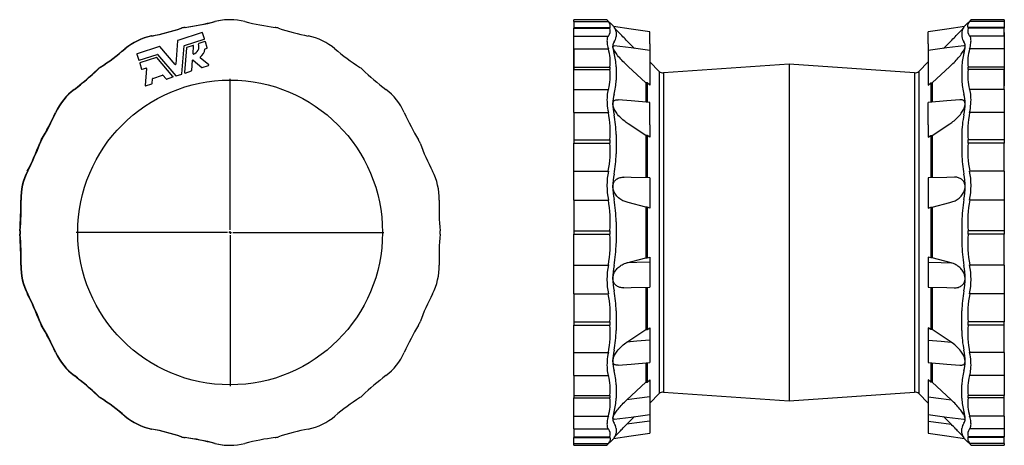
# Model space of a CAD drawing. Extents: x -171 to 1613, y -1011 to 797.
# Tile 2 of 2: x -171 to 1613, y 26 to 797. Entities that reach past the tile are written whole.
import ezdxf

# ---------------------------------------------------------------- set-up
doc = ezdxf.new("R2010")
doc.units = 0
doc.layers.get('0').update_dxf_attribs({"linetype": 'CONTINUOUS'})
doc.layers.add('FORMAT', color=7, linetype='CONTINUOUS')

# ---------------------------------------------------------------- blocks, each defined once
blk = doc.blocks.new('SW_CENTERMARKSYMBOL_0')
at = {"layer": 'FORMAT', "color": 0}
for p, q in [((0, 5), (0, 278.5)), ((-5, 0), (-278.5, 0)), ((0, 0), (-2.5, 0)), ((0, 0), (0, 2.5)), ((0, 0), (0, -2.5)), ((0, 0), (2.5, 0)), ((5, 0), (278.5, 0)), ((0, -5), (0, -278.5))]:
    blk.add_line(p, q, dxfattribs=at)

msp = doc.modelspace()

# ---------------------------------------------------------------- linework, layer by layer
at = {"color": 7, "linetype": 'CONTINUOUS'}
for p, q in [((893, 796.7), (833.2, 796.7)), ((833.2, 793.3), (833.2, 796.7)), ((833.2, 793.3), (895.5, 793.3)), ((833.2, 793.3), (833.2, 782.6)), ((903.6, 786.1), (893, 796.7)), ((1552.2, 796.7), (1541.6, 786.1)), ((1612, 793.3), (1549.7, 793.3)), ((1612, 796.7), (1552.2, 796.7)), ((1612, 796.7), (1612, 793.3)), ((1612, 793.3), (1612, 782.6)), ((159.7, 773.2), (115.8, 759)), ((163.9, 762.1), (160.4, 772.8)), ((833.2, 773.2), (832.7, 773.2)), ((832.7, 772.8), (832.7, 773.2)), ((832.7, 772.8), (833.2, 772.8)), ((832.7, 762.1), (832.7, 772.8)), ((833.2, 782.6), (898.3, 782.6)), ((833.2, 782.6), (833.2, 781.2)), ((833.2, 781.2), (898.3, 781.2)), ((833.2, 767.1), (833.2, 781.2)), ((833.2, 767.1), (895.5, 767.1)), ((833.2, 743.8), (833.2, 767.1)), ((909.5, 774.8), (909.5, 766.1)), ((970.4, 752.9), (970.4, 774.8)), ((1474.8, 752.9), (1474.8, 774.8)), ((1535.7, 774.8), (1535.7, 766.1)), ((1612, 782.6), (1546.9, 782.6)), ((1612, 781.2), (1546.9, 781.2)), ((1612, 767.1), (1549.7, 767.1)), ((1612, 782.6), (1612, 781.2)), ((1612, 767.1), (1612, 781.2)), ((1612.5, 773.2), (1612, 773.2)), ((1612.5, 773.2), (1612, 773.2)), ((1612, 767.1), (1612, 743.8)), ((1612.5, 773.2), (1612.5, 759)), ((1612.5, 773.2), (1612.5, 773.2)), ((115.4, 758.4), (112.1, 715.9)), ((123.2, 698.7), (127.2, 749.1)), ((127.6, 749.7), (163.5, 761.3)), ((143.6, 750), (132, 746.2)), ((143.3, 735.1), (144.4, 749.3)), ((164.9, 756.9), (153.6, 753.3)), ((169.2, 745.8), (165.7, 756.5)), ((832.7, 762.1), (833.2, 762.1)), ((832.7, 761.3), (832.7, 762.1)), ((832.7, 761.3), (833.2, 761.3)), ((832.7, 757), (832.7, 761.3)), ((833.2, 757), (832.7, 757)), ((832.7, 756.5), (832.7, 757)), ((832.7, 756.5), (833.2, 756.5)), ((832.7, 745.8), (832.7, 756.5)), ((970.4, 752.9), (970.4, 741.1)), ((1474.8, 752.9), (1474.8, 741.1)), ((1612.5, 759), (1612, 759)), ((1612.5, 758.4), (1612, 758.4)), ((1612.5, 759), (1612.5, 758.4)), ((1612.5, 758.4), (1612.5, 748.2)), ((41.6, 734.2), (45, 723.5)), ((82.6, 748.2), (42, 735)), ((45.8, 723.1), (78.5, 733.7)), ((79.2, 733.5), (112, 695)), ((111, 715.5), (83.2, 748)), ((131.6, 745.7), (128, 700.8)), ((165.4, 743.9), (168.8, 745)), ((832.7, 745.8), (833.2, 745.8)), ((832.7, 745), (832.7, 745.8)), ((832.7, 745), (833.2, 745)), ((832.7, 743.9), (832.7, 745)), ((832.7, 743.9), (833.2, 743.9)), ((832.7, 743.5), (832.7, 743.9)), ((832.7, 743.5), (833.2, 743.5)), ((832.7, 728.6), (832.7, 743.5)), ((833.2, 743.8), (895.5, 743.8)), ((833.2, 743.8), (833.2, 710.5)), ((970.4, 741.1), (970.4, 709)), ((1474.8, 741.1), (1474.8, 709)), ((1612, 743.8), (1549.7, 743.8)), ((1612.5, 748.2), (1612, 748.2)), ((1612.5, 748.2), (1612, 748.2)), ((1612, 743.8), (1612, 710.5)), ((1612.5, 735), (1612, 735)), ((1612.5, 734.2), (1612, 734.2)), ((1612.5, 748.2), (1612.5, 735)), ((1612.5, 748.2), (1612.5, 748.2)), ((1612.5, 735), (1612.5, 734.2)), ((1612.5, 734.2), (1612.5, 723.5)), ((46.9, 717.9), (50.3, 707.2)), ((77, 728.4), (47.3, 718.7)), ((106.9, 693.9), (77.7, 728.2)), ((140.9, 704.4), (142.3, 723.2)), ((143.3, 723.6), (159.4, 710.3)), ((171.8, 715.1), (156.5, 727.7)), ((160, 710.2), (171.6, 714)), ((832.7, 728.6), (833.2, 728.6)), ((832.7, 727.7), (832.7, 728.6)), ((832.7, 727.7), (833.2, 727.7)), ((832.7, 715.1), (832.7, 727.7)), ((832.7, 714), (832.7, 715.1)), ((832.7, 715.1), (833.2, 715.1)), ((832.7, 714), (833.2, 714)), ((832.7, 710.2), (832.7, 714)), ((987.7, 703.1), (970.4, 720.3)), ((1222.6, 716.1), (995.4, 700.2)), ((1449.8, 700.2), (1222.6, 716.1)), ((1222.6, 716.1), (1222.6, 106.3)), ((1474.8, 720.3), (1457.5, 703.1)), ((1612.5, 723.5), (1612, 723.5)), ((1612, 723.1), (1612.5, 723.1)), ((1612.5, 718.7), (1612, 718.7)), ((1612.5, 717.9), (1612, 717.9)), ((1612.5, 723.5), (1612.5, 723.1)), ((1612.5, 723.1), (1612.5, 718.7)), ((1612.5, 718.7), (1612.5, 717.9)), ((1612.5, 717.9), (1612.5, 707.2)), ((51.1, 706.8), (58.1, 709.1)), ((58.9, 708.4), (56.5, 677.5)), ((70.4, 690.3), (88.1, 696.1)), ((88.8, 695.9), (94.4, 689.3)), ((112.7, 694.9), (122.8, 698.1)), ((128.8, 700.1), (140.4, 703.9)), ((832.7, 710.2), (833.2, 710.2)), ((832.7, 710.2), (833.2, 710.2)), ((832.7, 710.2), (832.7, 710.2)), ((832.7, 704.4), (832.7, 710.2)), ((832.7, 704.4), (833.2, 704.4)), ((832.7, 703.9), (832.7, 704.4)), ((832.7, 703.9), (833.2, 703.9)), ((832.7, 700.1), (832.7, 703.9)), ((832.7, 700.1), (833.2, 700.1)), ((832.7, 700.1), (833.2, 700.1)), ((832.7, 700.1), (832.7, 700.1)), ((832.7, 698.7), (832.7, 700.1)), ((832.7, 698.7), (833.2, 698.7)), ((832.7, 698.1), (832.7, 698.7)), ((832.7, 698.1), (833.2, 698.1)), ((832.7, 694.9), (832.7, 698.1)), ((833.2, 710.5), (898.3, 710.5)), ((833.2, 710.5), (833.2, 706.5)), ((833.2, 706.5), (898.3, 706.5)), ((833.2, 670.4), (833.2, 706.5)), ((909.5, 711.5), (909.5, 687.1)), ((970.4, 709), (970.4, 678)), ((987.7, 703.1), (987.7, 119.3)), ((995.4, 700.2), (995.4, 122.2)), ((1449.8, 700.2), (1449.8, 122.2)), ((1457.5, 703.1), (1457.5, 119.3)), ((1474.8, 709), (1474.8, 678)), ((1535.7, 711.5), (1535.7, 687.1)), ((1612, 710.5), (1546.9, 710.5)), ((1612, 706.5), (1546.9, 706.5)), ((1612, 710.5), (1612, 706.5)), ((1612.5, 707.2), (1612, 707.2)), ((1612, 706.8), (1612.5, 706.8)), ((1612, 670.4), (1612, 706.5)), ((1612.5, 707.2), (1612.5, 706.8)), ((1612.5, 706.8), (1612.5, 677.5)), ((57.3, 676.9), (68.9, 680.6)), ((69.3, 681.2), (70, 689.8)), ((95.1, 689.1), (106.6, 692.9)), ((832.7, 694.9), (833.2, 694.9)), ((832.7, 694.8), (832.7, 694.9)), ((832.7, 694.8), (833.2, 694.8)), ((832.7, 693.9), (832.7, 694.8)), ((832.7, 692.9), (832.7, 693.9)), ((832.7, 693.9), (833.2, 693.9)), ((832.7, 692.9), (833.2, 692.9)), ((832.7, 689.1), (832.7, 692.9)), ((832.7, 689.1), (833.2, 689.1)), ((832.7, 689.1), (833.2, 689.1)), ((832.7, 689.1), (832.7, 689.1)), ((832.7, 681.2), (832.7, 689.1)), ((832.7, 681.2), (833.2, 681.2)), ((832.7, 680.6), (832.7, 681.2)), ((832.7, 680.6), (833.2, 680.6)), ((832.7, 676.9), (832.7, 680.6)), ((963.1, 682.5), (963.1, 647.3)), ((965.5, 682.5), (963.1, 682.5)), ((965.5, 682.5), (965.5, 647)), ((970.4, 678), (965.5, 682.5)), ((1474.8, 678), (1479.6, 682.5)), ((1479.6, 682.5), (1479.6, 647)), ((1479.6, 682.5), (1482.1, 682.5)), ((1482.1, 682.5), (1482.1, 647.3)), ((832.7, 676.9), (833.2, 676.9)), ((832.7, 676.8), (832.7, 676.9)), ((832.7, 676.8), (833.2, 676.8)), ((833.2, 670.4), (895.5, 670.4)), ((833.2, 628.4), (833.2, 670.4)), ((1612, 670.4), (1549.7, 670.4)), ((1612.5, 677.5), (1612, 677.5)), ((1612, 676.8), (1612.5, 676.8)), ((1612, 670.4), (1612, 628.4)), ((1612.5, 677.5), (1612.5, 676.8)), ((970.4, 606.2), (970.4, 646.6)), ((1474.8, 606.2), (1474.8, 646.6)), ((833.2, 628.4), (895.5, 628.4)), ((833.2, 628.4), (833.2, 579.1)), ((1612, 628.4), (1549.7, 628.4)), ((1612, 628.4), (1612, 579.1)), ((909.5, 588.7), (909.5, 553.4)), ((970.4, 606.2), (970.4, 583.9)), ((1474.8, 606.2), (1474.8, 583.9)), ((1535.7, 588.7), (1535.7, 553.4)), ((833.2, 579.1), (898.3, 579.1)), ((833.2, 579.1), (833.2, 573.3)), ((833.2, 573.3), (898.3, 573.3)), ((833.2, 522.4), (833.2, 573.3)), ((963.1, 587.1), (963.1, 510.3)), ((965.5, 587.1), (963.1, 587.1)), ((965.5, 587.1), (965.5, 510.2)), ((970.4, 583.9), (965.5, 587.1)), ((1474.8, 583.9), (1479.6, 587.1)), ((1479.6, 587.1), (1479.6, 510.2)), ((1479.6, 587.1), (1482.1, 587.1)), ((1482.1, 587.1), (1482.1, 510.3)), ((1612, 579.1), (1546.9, 579.1)), ((1612, 573.3), (1546.9, 573.3)), ((1612, 579.1), (1612, 573.3)), ((1612, 522.4), (1612, 573.3)), ((833.2, 522.4), (895.5, 522.4)), ((833.2, 470), (833.2, 522.4)), ((1612, 522.4), (1549.7, 522.4)), ((1612, 522.4), (1612, 470)), ((970.4, 510), (970.4, 464.7)), ((1474.8, 510), (1474.8, 464.7)), ((833.2, 470), (833.2, 414.4)), ((833.2, 470), (895.5, 470)), ((970.4, 464.7), (970.4, 455.5)), ((1474.8, 464.7), (1474.8, 455.5)), ((1612, 470), (1549.7, 470)), ((1612, 470), (1612, 414.4)), ((965.5, 456.9), (963.1, 456.8)), ((963.1, 456.8), (963.1, 365.5)), ((970.4, 455.5), (965.5, 456.9)), ((965.5, 456.9), (965.5, 365.5)), ((1474.8, 455.5), (1479.6, 456.9)), ((1479.6, 456.9), (1482.1, 456.8)), ((1479.6, 456.9), (1479.6, 365.5)), ((1482.1, 456.8), (1482.1, 365.5)), ((909.5, 430.8), (909.5, 391.6)), ((1535.7, 430.8), (1535.7, 391.6)), ((833.2, 414.4), (898.3, 414.4)), ((833.2, 414.4), (833.2, 408)), ((1612, 414.4), (1546.9, 414.4)), ((1612, 414.4), (1612, 408)), ((833.2, 352.3), (833.2, 408)), ((833.2, 408), (898.3, 408)), ((1612, 408), (1546.9, 408)), ((1612, 352.3), (1612, 408)), ((929.1, 356.3), (963.1, 365.5)), ((963.1, 365.5), (965.5, 365.5)), ((965.5, 365.5), (970.4, 366.8)), ((970.4, 366.8), (970.4, 357.6)), ((970.4, 357.6), (970.4, 312.3)), ((1479.6, 365.5), (1474.8, 366.8)), ((1474.8, 366.8), (1474.8, 357.6)), ((1474.8, 357.6), (1474.8, 312.3)), ((1482.1, 365.5), (1479.6, 365.5)), ((1516.1, 356.3), (1482.1, 365.5)), ((833.2, 352.3), (895.5, 352.3)), ((833.2, 300), (833.2, 352.3)), ((1612, 352.3), (1549.7, 352.3)), ((1612, 352.3), (1612, 300)), ((963.1, 312.1), (963.1, 235.3)), ((965.5, 312.2), (965.5, 235.2)), ((1479.6, 312.2), (1479.6, 235.2)), ((1482.1, 312.1), (1482.1, 235.3)), ((833.2, 300), (895.5, 300)), ((833.2, 300), (833.2, 249.1)), ((1612, 300), (1549.7, 300)), ((1612, 300), (1612, 249.1)), ((909.5, 269), (909.5, 233.7)), ((1535.7, 233.7), (1535.7, 269)), ((833.2, 249.1), (898.3, 249.1)), ((833.2, 249.1), (833.2, 243.3)), ((833.2, 243.3), (898.3, 243.3)), ((833.2, 193.9), (833.2, 243.3)), ((929.1, 212.6), (963.1, 235.3)), ((963.1, 235.3), (965.5, 235.2)), ((965.5, 235.2), (970.4, 238.5)), ((970.4, 238.5), (970.4, 216.2)), ((1479.6, 235.2), (1474.8, 238.5)), ((1474.8, 238.5), (1474.8, 216.2)), ((1482.1, 235.3), (1479.6, 235.2)), ((1516.1, 212.6), (1482.1, 235.3)), ((1612, 249.1), (1546.9, 249.1)), ((1612, 243.3), (1546.9, 243.3)), ((1612, 243.3), (1612, 249.1)), ((1612, 193.9), (1612, 243.3)), ((970.4, 216.2), (970.4, 175.8)), ((1474.8, 216.2), (1474.8, 175.8)), ((833.2, 193.9), (895.5, 193.9)), ((833.2, 151.9), (833.2, 193.9)), ((1612, 193.9), (1549.7, 193.9)), ((1612, 193.9), (1612, 151.9)), ((963.1, 175.1), (963.1, 139.8)), ((965.5, 175.3), (965.5, 139.8)), ((1479.6, 175.3), (1479.6, 139.8)), ((1482.1, 175.1), (1482.1, 139.8)), ((833.2, 151.9), (895.5, 151.9)), ((833.2, 151.9), (833.2, 115.9)), ((965.5, 139.8), (970.4, 144.3)), ((970.4, 144.3), (970.4, 113.3)), ((1479.6, 139.8), (1474.8, 144.3)), ((1474.8, 144.3), (1474.8, 113.3)), ((1612, 151.9), (1549.7, 151.9)), ((1612, 151.9), (1612, 115.9)), ((909.5, 135.3), (909.5, 110.9)), ((929.1, 108.3), (963.1, 139.8)), ((963.1, 139.8), (965.5, 139.8)), ((1482.1, 139.8), (1479.6, 139.8)), ((1516.1, 108.3), (1482.1, 139.8)), ((1535.7, 110.9), (1535.7, 135.3)), ((833.2, 115.9), (898.3, 115.9)), ((833.2, 115.9), (833.2, 111.9)), ((833.2, 111.9), (898.3, 111.9)), ((833.2, 78.6), (833.2, 111.9)), ((970.4, 102), (987.7, 119.3)), ((970.4, 113.3), (970.4, 81.3)), ((995.4, 122.2), (1222.6, 106.3)), ((1222.6, 106.3), (1449.8, 122.2)), ((1457.5, 119.3), (1474.8, 102)), ((1474.8, 113.3), (1474.8, 81.3)), ((1612, 115.9), (1546.9, 115.9)), ((1612, 111.9), (1546.9, 111.9)), ((1612, 111.9), (1612, 115.9)), ((1612, 78.6), (1612, 111.9)), ((833.2, 78.6), (895.5, 78.6)), ((833.2, 55.3), (833.2, 78.6)), ((929.1, 63.9), (942.7, 77.7)), ((970.4, 81.3), (970.4, 69.5)), ((1474.8, 81.3), (1474.8, 69.5)), ((1516.1, 63.9), (1502.5, 77.7)), ((1612, 78.6), (1549.7, 78.6)), ((1612, 78.6), (1612, 55.3)), ((833.2, 55.3), (895.5, 55.3)), ((833.2, 55.3), (833.2, 41.2)), ((909.5, 56.3), (909.5, 47.6)), ((970.4, 69.5), (970.4, 47.6)), ((1474.8, 69.5), (1474.8, 47.6)), ((1535.7, 47.6), (1535.7, 56.3)), ((1612, 55.3), (1549.7, 55.3)), ((1612, 55.3), (1612, 41.2)), ((833.2, 41.2), (898.3, 41.2)), ((833.2, 41.2), (833.2, 39.8)), ((833.2, 39.8), (898.3, 39.8)), ((833.2, 29.1), (833.2, 39.8)), ((893, 25.7), (903.6, 36.3)), ((1541.6, 36.3), (1552.2, 25.7)), ((1612, 41.2), (1546.9, 41.2)), ((1612, 39.8), (1546.9, 39.8)), ((1612, 39.8), (1612, 41.2)), ((1612, 29.1), (1612, 39.8)), ((833.2, 29.1), (895.5, 29.1)), ((833.2, 25.7), (833.2, 29.1)), ((833.2, 25.7), (893, 25.7)), ((1612, 29.1), (1549.7, 29.1)), ((1552.2, 25.7), (1612, 25.7)), ((1612, 29.1), (1612, 25.7))]:
    msp.add_line(p, q, dxfattribs=at)
for points in [[(893, 796.7), (893.1, 796.6), (893.3, 796.3), (893.6, 795.9), (894.1, 795.2), (894.7, 794.3), (895.5, 793.3)], [(898.3, 782.6), (898.7, 783.6), (898.9, 784.7), (898.9, 785.9), (898.7, 787.2), (898.2, 788.6), (897.5, 790.1), (896.6, 791.6), (895.5, 793.3)], [(903.6, 786.1), (903.7, 786), (903.8, 785.8), (904.1, 785.4), (904.6, 784.8), (905.1, 784.1), (905.8, 783.2)], [(1541.6, 786.1), (1541.5, 786), (1541.4, 785.8), (1541.1, 785.4), (1540.6, 784.8), (1540.1, 784.1), (1539.4, 783.2)], [(1546.9, 782.6), (1546.5, 783.6), (1546.3, 784.7), (1546.3, 785.9), (1546.5, 787.2), (1547, 788.6), (1547.7, 790.1), (1548.6, 791.6), (1549.7, 793.3)], [(1549.7, 793.3), (1550.5, 794.3), (1551.1, 795.2), (1551.5, 795.8), (1551.9, 796.3), (1552.1, 796.6), (1552.2, 796.7)], [(895.5, 767.1), (894.7, 766.2), (894.1, 765), (893.6, 763.7), (893.3, 762.1), (893.1, 760.4), (893, 758.5), (893.1, 756.5), (893.3, 754.3), (893.6, 751.9), (894.1, 749.4), (894.7, 746.7), (895.5, 743.8)], [(970.4, 774.8), (936.8, 779.7), (904.9, 784.4)], [(942.7, 744.7), (931.6, 755.9), (929.6, 757.9), (927.7, 759.8), (925.7, 761.8), (923.8, 763.8), (921.8, 765.8), (919.8, 767.8), (917.9, 769.8), (916, 771.7), (914.6, 773.2), (913.2, 774.6), (911.9, 776), (910.6, 777.3), (909.4, 778.6), (908.2, 779.8), (907.6, 780.5)], [(1540.3, 784.4), (1508.4, 779.7), (1474.8, 774.8)], [(1502.5, 744.7), (1513.6, 755.9), (1515.6, 757.9), (1517.5, 759.8), (1519.5, 761.8), (1521.4, 763.8), (1523.4, 765.8), (1525.4, 767.8), (1527.3, 769.8), (1529.2, 771.7), (1530.6, 773.2), (1531.9, 774.6), (1533.3, 776), (1534.6, 777.3), (1535.8, 778.6), (1537, 779.8), (1537.6, 780.5)], [(1549.7, 743.8), (1550.5, 746.6), (1551.1, 749.3), (1551.5, 751.8), (1551.9, 754.2), (1552.1, 756.4), (1552.2, 758.5), (1552.1, 760.4), (1551.9, 762.1), (1551.6, 763.6), (1551.1, 765), (1550.5, 766.1), (1549.7, 767.1)], [(963.1, 682.5), (931.6, 711.7), (929.6, 713.5), (927.7, 715.4), (925.7, 717.2), (923.8, 719.2), (921.8, 721.2), (919.8, 723.2), (917.9, 725.4), (916, 727.5), (914.1, 729.7), (912.3, 732), (910.6, 734.2), (909.4, 736), (908.2, 737.7), (907.1, 739.4), (906.1, 741), (905.4, 742.4), (904.8, 743.7), (904.3, 744.9), (904, 745.8), (903.8, 746.6), (903.7, 747.3), (903.7, 747.9), (903.8, 748.5), (904.1, 749), (904.5, 749.3), (904.9, 749.5), (905.4, 749.6), (906, 749.5), (906.2, 749.5)], [(970.4, 741.1), (936.8, 745.5), (906.2, 749.5)], [(1539, 749.5), (1508.4, 745.5), (1474.8, 741.1)], [(1482.1, 682.5), (1513.6, 711.7), (1515.6, 713.5), (1517.5, 715.4), (1519.5, 717.2), (1521.4, 719.2), (1523.4, 721.2), (1525.4, 723.2), (1527.3, 725.4), (1529.2, 727.5), (1531, 729.7), (1532.9, 732), (1534.6, 734.2), (1535.8, 736), (1537, 737.7), (1538.1, 739.4), (1539.1, 741), (1539.8, 742.4), (1540.4, 743.7), (1540.9, 744.9), (1541.2, 745.8), (1541.4, 746.6), (1541.5, 747.3), (1541.5, 747.9), (1541.3, 748.5), (1541.1, 749), (1540.7, 749.3), (1540.3, 749.5), (1539.8, 749.6), (1539.2, 749.5), (1539, 749.5)], [(895.5, 670.4), (894.7, 667.7), (894.1, 664.8), (893.6, 661.7), (893.3, 658.5), (893.1, 655.1), (893, 651.5), (893.1, 648), (893.3, 644.3), (893.6, 640.5), (894.1, 636.6), (894.7, 632.5), (895.5, 628.4)], [(1549.7, 628.4), (1550.5, 632.4), (1551.1, 636.4), (1551.5, 640.3), (1551.9, 644.1), (1552.1, 647.9), (1552.2, 651.5), (1552.1, 655), (1551.9, 658.3), (1551.6, 661.5), (1551.1, 664.6), (1550.5, 667.6), (1549.7, 670.4)], [(963.1, 587.1), (931.6, 608), (929.6, 609.3), (927.7, 610.7), (925.7, 612.1), (923.8, 613.5), (921.8, 615.2), (919.8, 616.9), (917.9, 618.7), (916, 620.6), (914.1, 622.7), (912.3, 624.9), (910.6, 627.2), (909.4, 629), (908.2, 630.9), (907.1, 632.8), (906.1, 634.7), (905.4, 636.4), (904.8, 638.1), (904.3, 639.8), (904, 641.1), (903.8, 642.3), (903.7, 643.4), (903.7, 644.6), (903.8, 645.8), (904.1, 646.9), (904.5, 647.8), (904.9, 648.6), (905.4, 649.4), (906, 650), (906.7, 650.5), (907.7, 651), (908.9, 651.4), (910.1, 651.7), (911.4, 651.8), (913.1, 651.8), (913.3, 651.7)], [(970.4, 646.6), (936.8, 649.6), (913.3, 651.7)], [(1531.9, 651.7), (1508.4, 649.6), (1474.8, 646.6)], [(1482.1, 587.1), (1513.6, 608), (1515.6, 609.3), (1517.5, 610.7), (1519.5, 612.1), (1521.4, 613.5), (1523.4, 615.2), (1525.4, 616.9), (1527.3, 618.7), (1529.2, 620.6), (1531, 622.7), (1532.9, 624.9), (1534.6, 627.2), (1535.8, 629), (1537, 630.9), (1538.1, 632.8), (1539.1, 634.7), (1539.8, 636.4), (1540.4, 638.1), (1540.9, 639.8), (1541.2, 641.1), (1541.4, 642.3), (1541.5, 643.4), (1541.5, 644.6), (1541.3, 645.8), (1541.1, 646.9), (1540.7, 647.8), (1540.3, 648.6), (1539.8, 649.4), (1539.2, 650), (1538.5, 650.5), (1537.4, 651), (1536.3, 651.4), (1535.1, 651.7), (1533.8, 651.8), (1532.1, 651.8), (1531.9, 651.7)], [(963.1, 456.8), (931.6, 465.4), (929.6, 465.9), (927.7, 466.5), (925.7, 467.1), (923.8, 467.8), (921.8, 468.7), (919.8, 469.8), (917.9, 471), (916, 472.3), (914.1, 473.8), (912.3, 475.5), (910.6, 477.3), (909.4, 478.9), (908.2, 480.5), (907.1, 482.3), (906.1, 484.2), (905.4, 485.8), (904.8, 487.6), (904.3, 489.4), (904, 490.8), (903.8, 492.2), (903.7, 493.6), (903.7, 495), (903.8, 496.6), (904.1, 498.1), (904.5, 499.5), (904.9, 500.8), (905.4, 502), (906, 503.1), (906.7, 504.1), (907.7, 505.4), (908.9, 506.6), (910.1, 507.6), (911.4, 508.5), (913.1, 509.4), (914.8, 510.1), (916.6, 510.7), (918.5, 511.1), (920.4, 511.4), (922.5, 511.5), (924, 511.4)], [(970.4, 510), (936.8, 511.1), (922.8, 511.5)], [(1522.4, 511.5), (1508.4, 511.1), (1474.8, 510)], [(1482.1, 456.8), (1513.6, 465.4), (1515.6, 465.9), (1517.5, 466.5), (1519.5, 467.1), (1521.4, 467.8), (1523.4, 468.7), (1525.4, 469.8), (1527.3, 471), (1529.2, 472.3), (1530.6, 473.4), (1531.9, 474.6), (1533.3, 475.9), (1534.6, 477.3), (1535.8, 478.9), (1537, 480.5), (1538.1, 482.3), (1539.1, 484.2), (1539.6, 485.4), (1540.1, 486.7), (1540.6, 488), (1540.9, 489.4), (1541.2, 490.8), (1541.4, 492.2), (1541.5, 493.6), (1541.5, 495), (1541.4, 496.2), (1541.2, 497.3), (1541, 498.4), (1540.7, 499.5), (1540.3, 500.8), (1539.8, 502), (1539.2, 503.1), (1538.5, 504.1), (1537.5, 505.4), (1536.3, 506.6), (1535.1, 507.6), (1533.8, 508.5), (1532.4, 509.3), (1531, 509.9), (1529.5, 510.4), (1528, 510.8), (1526.4, 511.2), (1524.8, 511.4), (1522.7, 511.5), (1522.4, 511.5)], [(970.4, 357.6), (947.2, 356.9), (929.1, 356.3)], [(1474.8, 357.6), (1498, 356.9), (1516.1, 356.3)], [(923.5, 310.9), (921.8, 310.9), (919.8, 311.1), (917.9, 311.4), (916, 311.8), (914.1, 312.5), (912.3, 313.3), (910.6, 314.4), (909.4, 315.4), (908.2, 316.5), (907.1, 317.7), (906.1, 319.1), (905.4, 320.5), (904.8, 321.9), (904.3, 323.5), (904, 324.8), (903.8, 326.1), (903.7, 327.5), (903.7, 328.8), (903.8, 330.5), (904.1, 332.1), (904.5, 333.7), (904.9, 335.2), (905.4, 336.6), (906, 338), (906.7, 339.3), (907.7, 341.2), (908.9, 342.9), (910.1, 344.4), (911.4, 345.9), (913.1, 347.6), (914.8, 349.2), (916.6, 350.5), (918.5, 351.8), (920.4, 352.9), (922.5, 354), (924.7, 354.9), (926.9, 355.7), (929.1, 356.3), (929.1, 356.3)], [(1521.7, 310.9), (1523.4, 310.9), (1525.4, 311.1), (1527.3, 311.4), (1529.2, 311.8), (1531, 312.5), (1532.9, 313.3), (1534.6, 314.4), (1535.8, 315.4), (1537, 316.5), (1538.1, 317.7), (1539.1, 319.1), (1539.8, 320.5), (1540.4, 321.9), (1540.9, 323.5), (1541.2, 324.8), (1541.4, 326.1), (1541.5, 327.5), (1541.5, 328.8), (1541.3, 330.5), (1541.1, 332.1), (1540.7, 333.7), (1540.3, 335.2), (1539.8, 336.6), (1539.2, 338), (1538.5, 339.3), (1537.4, 341.2), (1536.3, 342.9), (1535.1, 344.4), (1533.8, 345.9), (1532.1, 347.6), (1530.4, 349.2), (1528.5, 350.5), (1526.7, 351.8), (1524.8, 352.9), (1522.7, 354), (1520.5, 354.9), (1518.3, 355.7), (1516.1, 356.3), (1516.1, 356.3)], [(923.5, 310.9), (936.8, 311.3), (970.4, 312.3)], [(1474.8, 312.3), (1508.4, 311.3), (1521.7, 310.9)], [(970.4, 216.2), (947.2, 214.2), (929.1, 212.6)], [(1474.8, 216.2), (1498, 214.2), (1516.1, 212.6)], [(913.3, 170.7), (912.3, 170.6), (910.6, 170.6), (909.4, 170.8), (908.2, 171.2), (907.1, 171.7), (906.1, 172.3), (905.4, 173.1), (904.8, 173.9), (904.3, 175), (904, 175.9), (903.8, 176.8), (903.7, 177.9), (903.7, 179), (903.8, 180.4), (904.1, 181.8), (904.5, 183.3), (904.9, 184.6), (905.4, 186), (906, 187.4), (906.7, 188.8), (907.7, 190.8), (908.9, 192.7), (910.1, 194.5), (911.4, 196.3), (913.1, 198.4), (914.8, 200.5), (916.6, 202.4), (918.5, 204.2), (920.4, 206), (922.5, 207.8), (924.7, 209.5), (926.9, 211.1), (929.1, 212.6), (929.1, 212.6)], [(1531.9, 170.7), (1532.9, 170.6), (1534.6, 170.6), (1535.8, 170.8), (1537, 171.2), (1538.1, 171.7), (1539.1, 172.3), (1539.8, 173.1), (1540.4, 173.9), (1540.9, 175), (1541.2, 175.9), (1541.4, 176.8), (1541.5, 177.9), (1541.5, 179), (1541.3, 180.4), (1541.1, 181.8), (1540.7, 183.3), (1540.3, 184.6), (1539.8, 186), (1539.2, 187.4), (1538.5, 188.8), (1537.4, 190.8), (1536.3, 192.7), (1535.1, 194.5), (1533.8, 196.3), (1532.1, 198.4), (1530.4, 200.5), (1528.5, 202.4), (1526.7, 204.2), (1524.8, 206), (1522.7, 207.8), (1520.5, 209.5), (1518.3, 211.1), (1516.1, 212.6), (1516.1, 212.6)], [(895.5, 193.9), (894.7, 189.9), (894.1, 186), (893.6, 182.1), (893.3, 178.3), (893.1, 174.5), (893, 170.8), (893.1, 167.4), (893.3, 164.1), (893.6, 160.9), (894.1, 157.7), (894.7, 154.8), (895.5, 151.9)], [(1549.7, 151.9), (1550.5, 154.7), (1551.1, 157.6), (1551.5, 160.6), (1551.9, 163.9), (1552.1, 167.3), (1552.2, 170.8), (1552.1, 174.4), (1551.9, 178.1), (1551.6, 181.8), (1551.1, 185.8), (1550.5, 189.8), (1549.7, 193.9)], [(913.3, 170.6), (936.8, 172.8), (970.4, 175.8)], [(1474.8, 175.8), (1508.4, 172.8), (1531.9, 170.6)], [(906.2, 72.9), (906.1, 72.8), (905.4, 72.8), (904.8, 72.9), (904.3, 73.2), (904, 73.6), (903.8, 74), (903.7, 74.5), (903.7, 75.1), (903.8, 76), (904.1, 76.9), (904.5, 77.9), (904.9, 79), (905.4, 80), (906, 81.2), (906.7, 82.3), (907.7, 84), (908.9, 85.7), (910.1, 87.5), (911.4, 89.2), (913.1, 91.3), (914.8, 93.5), (916.6, 95.6), (918.5, 97.7), (920.4, 99.7), (922.5, 101.9), (924.7, 104.1), (926.9, 106.2), (929.1, 108.3)], [(970.4, 113.3), (947.2, 110.5), (929.1, 108.3)], [(1474.8, 113.3), (1498, 110.5), (1516.1, 108.3)], [(1539, 72.9), (1539.1, 72.8), (1539.8, 72.8), (1540.4, 72.9), (1540.9, 73.2), (1541.2, 73.6), (1541.4, 74), (1541.5, 74.5), (1541.5, 75.1), (1541.3, 76), (1541.1, 76.9), (1540.7, 77.9), (1540.3, 79), (1539.8, 80), (1539.2, 81.2), (1538.5, 82.3), (1537.4, 84), (1536.3, 85.7), (1535.1, 87.5), (1533.8, 89.2), (1532.1, 91.3), (1530.4, 93.5), (1528.5, 95.6), (1526.7, 97.7), (1524.8, 99.7), (1522.7, 101.9), (1520.5, 104.1), (1518.3, 106.2), (1516.1, 108.3)], [(895.5, 78.6), (894.7, 75.8), (894.1, 73.1), (893.6, 70.6), (893.3, 68.2), (893.1, 65.9), (893, 63.9), (893.1, 62), (893.3, 60.3), (893.6, 58.8), (894.1, 57.4), (894.7, 56.2), (895.5, 55.3)], [(906.2, 72.9), (936.8, 76.9), (970.4, 81.3)], [(1474.8, 81.3), (1508.4, 76.9), (1539, 72.9)], [(1549.7, 55.3), (1550.5, 56.2), (1551.1, 57.4), (1551.5, 58.7), (1551.9, 60.2), (1552.1, 62), (1552.2, 63.9), (1552.1, 65.9), (1551.9, 68.1), (1551.6, 70.4), (1551.1, 73), (1550.5, 75.7), (1549.7, 78.6)], [(907.6, 41.9), (907.7, 42.1), (908.9, 43.2), (910.1, 44.5), (911.4, 45.9), (912.8, 47.3), (914.2, 48.8), (915.7, 50.3), (917.2, 51.9), (918.8, 53.5), (920.4, 55.1), (922.5, 57.3), (924.7, 59.5), (926.8, 61.7), (929.1, 63.9)], [(970.4, 69.5), (947.2, 66.4), (929.1, 63.9)], [(1474.8, 69.5), (1498, 66.4), (1516.1, 63.9)], [(1537.6, 41.9), (1537.5, 42.1), (1536.3, 43.2), (1535.1, 44.5), (1533.8, 45.9), (1532.4, 47.3), (1531, 48.8), (1529.5, 50.3), (1528, 51.9), (1526.4, 53.5), (1524.8, 55.1), (1522.7, 57.3), (1520.5, 59.5), (1518.3, 61.7), (1516.1, 63.9)], [(898.3, 39.8), (898.7, 38.8), (898.9, 37.7), (898.9, 36.5), (898.7, 35.2), (898.2, 33.8), (897.5, 32.3), (896.6, 30.7), (895.5, 29.1)], [(903.6, 36.3), (903.7, 36.3), (903.8, 36.6), (904.1, 37), (904.6, 37.6), (905.1, 38.3), (905.8, 39.2)], [(904.9, 38), (936.8, 42.7), (970.4, 47.6)], [(1474.8, 47.6), (1508.4, 42.7), (1540.3, 38)], [(1541.6, 36.3), (1541.5, 36.3), (1541.4, 36.6), (1541.1, 37), (1540.6, 37.6), (1540.1, 38.3), (1539.4, 39.2)], [(1546.9, 39.8), (1546.5, 38.8), (1546.3, 37.7), (1546.3, 36.5), (1546.5, 35.2), (1547, 33.8), (1547.7, 32.3), (1548.6, 30.7), (1549.7, 29.1)], [(895.5, 29.1), (894.7, 28.1), (894.1, 27.2), (893.6, 26.6), (893.3, 26.1), (893.1, 25.8), (893, 25.7)], [(1552.2, 25.7), (1552.1, 25.8), (1551.9, 26.1), (1551.6, 26.5), (1551.1, 27.2), (1550.5, 28), (1549.7, 29.1)]]:
    msp.add_lwpolyline(points, dxfattribs=at)
msp.add_circle((210.5, 411.2), 276, dxfattribs=at)
for centre, radius, start, end in [((61.3, 1269.8), 491.7, 277.8394, 284.3263), ((62, 1269.5), 491.5, 277.8379, 284.3278), ((209.6, 689.2), 107.5, 89.5367, 104.3722), ((210.5, 688.2), 108.5, 75.6722, 104.3278), ((358.9, 1269.5), 491.5, 255.6722, 262.1621), ((89.6, 660.8), 108.5, 101.3864, 130.0421), ((90.3, 660.8), 108.5, 101.3864, 130.0421), ((-28.9, 1249.2), 491.7, 281.3881, 287.8748), ((-28.2, 1248.9), 491.5, 281.3864, 287.8764), ((133.4, 746), 37, 97.8381, 107.8763), ((134, 746), 37, 97.8379, 107.8764), ((159.9, 772.6), 0.625, 18, 108), ((286.9, 746), 37, 72.1236, 82.1621), ((449.1, 1248.9), 491.5, 252.1236, 258.6136), ((330.6, 660.8), 108.5, 49.9579, 78.6136), ((884.5, 776.6), 14.5, 319.0576, 18.3196), ((900.2, 781.9), 2.04, 159.3313, 200.6687), ((894.2, 773), 15.4, 6.6794, 41.1844), ((1551, 773), 15.4, 138.8153, 173.3209), ((1560.7, 776.6), 14.5, 161.6807, 220.9421), ((1545, 781.9), 2.04, 339.3272, 20.6728), ((116, 758.4), 0.625, 108, 175.5), ((127.8, 749.1), 0.625, 108, 175.5), ((143.8, 749.4), 0.625, 355.5, 108), ((140.3, 747.7), 13.8, 285.7158, 20.1429), ((153.8, 752.7), 0.625, 108, 200.1429), ((163.3, 761.9), 0.625, 288, 18), ((165.1, 756.3), 0.625, 18, 108), ((914.7, 749.9), 11.2, 143.0283, 184.6443), ((952.6, 750.7), 49, 181.9742, 197.3684), ((895.9, 765.9), 13.6, 316.6311, 0.6602), ((1549.3, 765.9), 13.6, 179.3396, 223.3692), ((1530.5, 749.9), 11.2, 355.3555, 36.9715), ((1492.6, 750.7), 49, 342.6318, 358.0258), ((-296.5, 1120.3), 491.7, 303.5537, 310.0406), ((-295.7, 1120.1), 491.5, 303.5522, 310.0421), ((42.2, 734.4), 0.625, 108, 198), ((78.7, 733.1), 0.625, 40.5, 108), ((82.8, 747.6), 0.625, 40.5, 108), ((132.2, 745.6), 0.625, 108, 175.5), ((143.9, 735.1), 0.625, 175.5, 285.7158), ((140.3, 747.7), 25, 310.2564, 350.1713), ((165.6, 743.3), 0.625, 108, 170.1713), ((168.6, 745.6), 0.625, 288, 18), ((716.6, 1120.1), 491.5, 229.9579, 236.4478), ((817.6, 720.5), 81.3, 352.9457, 16.6978), ((820.1, 710.5), 89.4, 0.6199, 16.5655), ((1625.1, 710.5), 89.4, 163.4344, 179.3802), ((1627.6, 720.5), 81.3, 163.3024, 187.0542), ((45.6, 723.7), 0.625, 198, 288), ((47.4, 718.1), 0.625, 108, 198), ((77.2, 727.8), 0.625, 40.5, 108), ((111.4, 715.9), 0.625, 220.5, 355.5), ((143, 723.1), 0.625, 50.5, 175.5), ((156.9, 728.2), 0.625, 130.2564, 230.5), ((171.4, 714.6), 0.625, 288, 50.5), ((-368.8, 1062.6), 491.7, 307.1024, 313.5891), ((-368, 1062.4), 491.5, 307.1007, 313.5907), ((-4.3, 679.7), 37, 123.5522, 133.5906), ((-3.6, 679.7), 37, 123.5522, 133.5907), ((50.9, 707.4), 0.625, 198, 288), ((58.3, 708.5), 0.625, 355.5, 108), ((88.3, 695.5), 0.625, 40.5, 108), ((122.6, 698.7), 0.625, 288, 355.5), ((128.6, 700.7), 0.625, 175.5, 288), ((140.2, 704.5), 0.625, 288, 355.5), ((159.8, 710.8), 0.625, 230.5, 288), ((424.5, 679.7), 37, 46.4093, 56.4478), ((788.9, 1062.4), 491.5, 226.4093, 232.8993), ((809.2, 695.3), 89.8, 343.925, 7.1497), ((914.1, 708.5), 15.9, 172.7212, 187.2788), ((994.7, 710.1), 10, 225, 274), ((1450.5, 710.1), 10, 266, 315), ((1636, 695.3), 89.8, 172.8504, 196.0749), ((1531.1, 708.5), 15.9, 352.7198, 7.2802), ((68.7, 681.2), 0.625, 288, 355.5), ((70.6, 689.7), 0.625, 108, 175.5), ((94.9, 689.7), 0.625, 220.5, 288), ((106.5, 693.5), 0.625, 288, 40.5), ((112.5, 695.5), 0.625, 220.5, 288), ((822.6, 686.7), 86.9, 343.1993, 0.2181), ((1622.6, 686.7), 86.9, 179.7818, 196.8008), ((-6.7, 583.9), 108.5, 127.1007, 155.7564), ((-6.1, 583.9), 108.5, 127.1007, 155.7564), ((57.1, 677.5), 0.625, 175.5, 288), ((427, 583.9), 108.5, 24.2436, 52.8993), ((961.3, 645.8), 57.7, 164.0761, 180.8514), ((1483.9, 645.8), 57.7, 359.1486, 15.9238), ((1007.4, 645.9), 103.8, 180.5176, 191.8467), ((1437.8, 645.9), 103.8, 348.1534, 359.4824), ((-554.1, 830.4), 491.7, 329.2681, 335.7548), ((-553.2, 830.3), 491.5, 329.2664, 335.7564), ((974.1, 830.3), 491.5, 204.2436, 210.7336), ((725.8, 594), 173.1, 355.0509, 11.4688), ((728.3, 588.1), 181.2, 0.193, 11.6131), ((1716.8, 588.1), 181.2, 168.3868, 179.8071), ((1719.4, 594), 173.1, 168.5312, 184.949), ((-594.2, 747), 491.7, 332.8167, 339.3033), ((-593.3, 746.9), 491.5, 332.815, 339.305), ((-99.6, 560.2), 37, 149.266, 159.3053), ((-98.9, 560.2), 37, 149.2664, 159.305), ((519.8, 560.2), 37, 20.695, 30.7336), ((1014.2, 746.9), 491.5, 200.695, 207.185), ((719, 557.7), 179.9, 348.6976, 4.9739), ((931.4, 576.2), 33.3, 174.9682, 185.0318), ((1726.2, 557.7), 179.9, 175.0261, 191.3023), ((1513.8, 576.2), 33.2, 354.9672, 5.0328), ((730.3, 553.3), 179.2, 348.324, 0.0319), ((1714.9, 553.3), 179.2, 179.968, 191.6761), ((-60.2, 472.8), 108.5, 152.815, 181.4707), ((-59.6, 472.8), 108.5, 152.815, 181.4707), ((480.5, 472.8), 108.5, 358.5293, 27.185), ((1034.7, 496.2), 141.7, 169.3537, 190.6463), ((1410.4, 496.2), 141.8, 349.3584, 10.6416), ((1014.7, 495), 111.2, 168.5615, 180.2073), ((1430.4, 495), 111.2, 359.7926, 11.4384), ((1035.2, 494.9), 131.6, 180.1038, 190.5082), ((1410, 494.9), 131.6, 349.4919, 359.8962), ((-660.3, 457.4), 491.7, 354.9824, 1.4691), ((-659.4, 457.4), 491.5, 354.9807, 1.4707), ((1080.3, 457.4), 491.5, 178.5293, 185.0193), ((681.9, 431.4), 217, 355.5224, 10.2654), ((688.4, 430.5), 221.1, 0.0632, 10.5071), ((1756.8, 430.5), 221.1, 169.4928, 179.9368), ((1763.3, 431.4), 217, 169.7347, 184.4775), ((-133.6, 411.2), 37, 174.9803, 185.0197), ((-132.9, 411.2), 37, 174.9807, 185.0193), ((553.8, 411.2), 37, 354.9807, 5.0193), ((939.1, 411.2), 41, 175.4673, 184.5327), ((1506.1, 411.2), 41, 355.4664, 4.5336), ((-660.3, 364.9), 491.7, 358.5309, 5.0176), ((-659.4, 364.9), 491.5, 358.5293, 5.0193), ((1080.3, 364.9), 491.5, 174.9807, 181.4707), ((681.9, 391), 217, 349.7346, 4.4776), ((1763.3, 391), 217, 175.5225, 190.2653), ((688.4, 391.8), 221.1, 349.4929, 359.9368), ((1756.8, 391.8), 221.1, 180.0632, 190.5072), ((-60.2, 349.5), 108.5, 178.5293, 207.185), ((-59.6, 349.5), 108.5, 178.5293, 207.185), ((480.5, 349.5), 108.5, 332.815, 1.4707), ((1034.8, 326.2), 141.8, 169.3585, 190.6415), ((1035.2, 327.5), 131.6, 169.4918, 179.8962), ((1410, 327.5), 131.6, 0.1038, 10.5081), ((1410.5, 326.2), 141.7, 349.3537, 10.6463), ((1014.7, 327.4), 111.2, 179.7927, 191.4385), ((1430.4, 327.4), 111.2, 348.5616, 0.2074), ((730.3, 269.1), 179.2, 359.9681, 11.676), ((1714.9, 269.1), 179.2, 168.3239, 180.032), ((-594.2, 75.3), 491.7, 20.6967, 27.1833), ((-593.3, 75.4), 491.5, 20.695, 27.185), ((1014.2, 75.4), 491.5, 152.815, 159.305), ((719, 264.7), 179.9, 355.0261, 11.3024), ((1726.2, 264.7), 179.9, 168.6977, 184.9739), ((-99.6, 262.2), 37, 200.6948, 210.734), ((-98.9, 262.2), 37, 200.695, 210.7336), ((-554.1, -8), 491.7, 24.2452, 30.7319), ((-553.2, -7.9), 491.5, 24.2436, 30.7336), ((974.1, -7.9), 491.5, 149.2664, 155.7564), ((519.8, 262.2), 37, 329.2664, 339.305), ((725.8, 228.4), 173.1, 348.5312, 4.9491), ((931.4, 246.2), 33.3, 174.968, 185.032), ((728.3, 234.3), 181.2, 348.3869, 359.807), ((1716.8, 234.3), 181.2, 180.1929, 191.6132), ((1719.4, 228.4), 173.1, 175.051, 191.4688), ((1513.8, 246.2), 33.2, 354.9672, 5.0328), ((1007.4, 176.5), 103.8, 168.1533, 179.4824), ((1437.8, 176.5), 103.8, 0.5176, 11.8466), ((-6.7, 238.5), 108.5, 204.2436, 232.8993), ((-6.1, 238.5), 108.5, 204.2436, 232.8993), ((427, 238.5), 108.5, 307.1007, 335.7564), ((961.3, 176.6), 57.7, 179.1486, 195.9239), ((822.6, 135.6), 86.9, 359.7819, 16.8007), ((1622.6, 135.6), 86.9, 163.1992, 180.2182), ((1483.9, 176.6), 57.7, 344.0762, 0.8514), ((-368.8, -240.3), 491.7, 46.4109, 52.8976), ((-368, -240.1), 491.5, 46.4093, 52.8993), ((788.9, -240.1), 491.5, 127.1007, 133.5907), ((809.2, 127.1), 89.8, 352.8503, 16.075), ((1636, 127.1), 89.8, 163.9251, 187.1496), ((-4.3, 142.7), 37, 226.4095, 236.4477), ((-3.6, 142.7), 37, 226.4093, 236.4478), ((-296.5, -297.9), 491.7, 49.9594, 56.4463), ((-295.7, -297.7), 491.5, 49.9579, 56.4478), ((716.6, -297.7), 491.5, 123.5522, 130.0421), ((424.5, 142.7), 37, 303.5522, 313.5907), ((817.6, 101.9), 81.3, 343.3022, 7.0543), ((914.1, 113.9), 15.9, 172.7203, 187.2797), ((820.1, 111.8), 89.4, 343.4345, 359.3801), ((994.7, 112.2), 10, 86, 135), ((1450.5, 112.2), 10, 45, 94), ((1625.1, 111.8), 89.4, 180.6198, 196.5656), ((1627.6, 101.9), 81.3, 172.9458, 196.6976), ((1531.1, 113.9), 15.9, 352.7198, 7.2802), ((89.6, 161.6), 108.5, 229.9579, 258.6136), ((90.3, 161.6), 108.5, 229.9579, 258.6136), ((330.6, 161.6), 108.5, 281.3864, 310.0421), ((952.6, 71.7), 49, 162.6316, 178.0258), ((914.7, 72.5), 11.2, 175.3557, 216.9717), ((1492.6, 71.7), 49, 1.9742, 17.3682), ((1530.5, 72.5), 11.2, 323.0285, 4.6445), ((-28.9, -426.8), 491.7, 72.1252, 78.6119), ((-28.2, -426.6), 491.5, 72.1236, 78.6136), ((449.1, -426.6), 491.5, 101.3864, 107.8764), ((884.5, 45.8), 14.5, 341.6804, 40.9424), ((895.9, 56.4), 13.6, 359.3398, 43.3689), ((1549.3, 56.4), 13.6, 136.6308, 180.6604), ((1560.7, 45.8), 14.5, 139.0579, 198.3193), ((133.4, 76.4), 37, 252.1237, 262.1619), ((134, 76.4), 37, 252.1236, 262.1621), ((61.3, -447.4), 491.7, 75.6737, 82.1606), ((62, -447.1), 491.5, 75.6722, 82.1621), ((358.9, -447.1), 491.5, 97.8379, 104.3278), ((286.9, 76.4), 37, 277.8379, 287.8764), ((900.2, 40.5), 2.04, 159.3222, 200.6778), ((894.2, 49.4), 15.4, 318.8156, 353.3206), ((1551, 49.4), 15.4, 186.6791, 221.1847), ((1545, 40.5), 2.04, 339.3272, 20.6728), ((209.8, 134), 108.3, 255.6626, 269.9473), ((210.5, 134.2), 108.5, 255.6722, 284.3278)]:
    msp.add_arc(centre, radius, start, end, dxfattribs=at)

# ---------------------------------------------------------------- block references
at = {"layer": 'FORMAT'}
msp.add_blockref('SW_CENTERMARKSYMBOL_0', (210.5, 411.2), dxfattribs=at)

doc.saveas('drawing.dxf')
